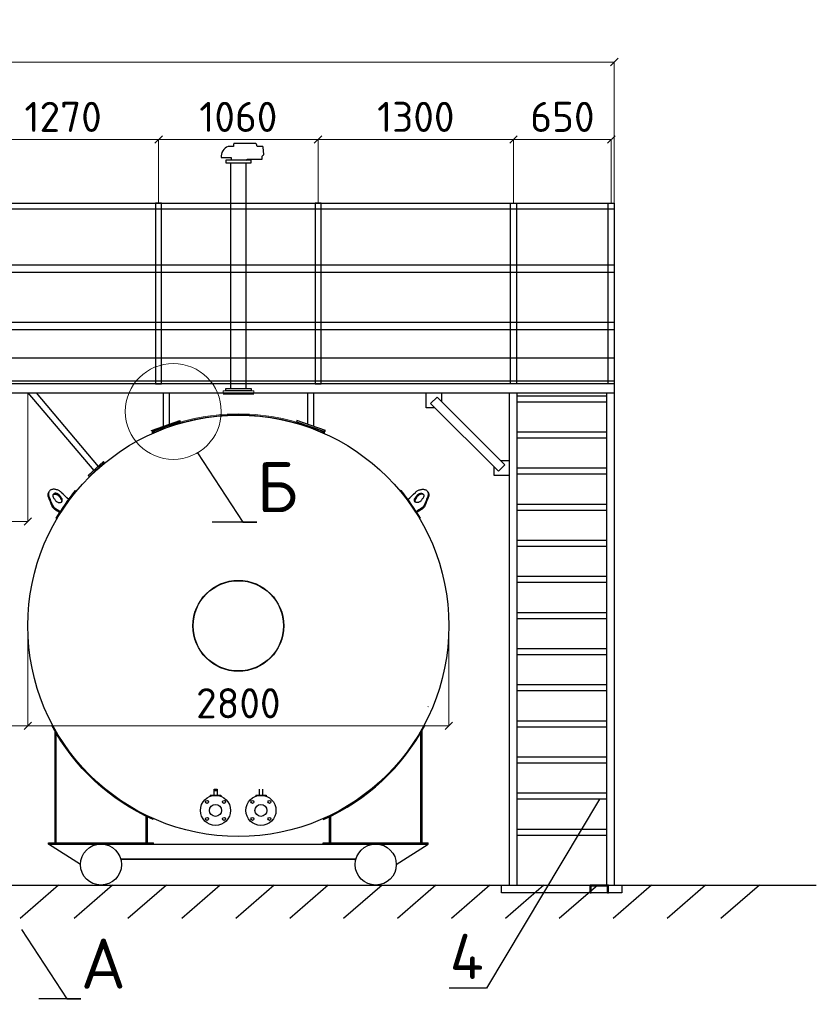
# Model space of a CAD drawing. Header units: millimetres. Extents: x -34827 to 118056, y 11959 to 116489.
# Tile 7 of 105: x -22665 to -17368, y 85179 to 91723. Entities that reach past the tile are written whole.
import ezdxf
from ezdxf import colors
from ezdxf.entities.mleader import LeaderData, LeaderLine
from ezdxf.math import Vec2, Vec3

# ---------------------------------------------------------------- set-up
doc = ezdxf.new("R2010")
doc.units = ezdxf.units.MM
doc.linetypes.add('K5LT32775', pattern=[0])
for name, color, linetype in [('SV-DIM-MECH', 7, 'Continuous'), ('Основные', 7, 'Continuous'), ('Резервуар', 7, 'Continuous')]:
    doc.layers.add(name, color=color, linetype=linetype)
doc.layers.add('Размеры', color=7, linetype='Continuous', lineweight=15)
doc.styles.get("Standard").update_dxf_attribs({"font": 'isocpeur.ttf'})
doc.styles.add('Геннадий 1000', font='isocpeur.ttf', dxfattribs={"height": 300})
doc.dimstyles.new('Размер 1000', dxfattribs={"dimtxt": 300, "dimasz": 50, "dimexe": 0.18, "dimexo": 0.0625, "dimgap": 50, "dimtad": 1, "dimdec": 0, "dimrnd": 1, "dimzin": 0, "dimdsep": 46, "dimtxsty": 'Standard', "dimblk": 'OBLIQUE', "dimcen": -0.09, "dimclrd": 5, "dimclre": 5, "dimclrt": 5, "dimadec": 0, "dimazin": 0, "dimtfac": 1, "dimtdec": 0, "dimtofl": 0, "dimtmove": 0, "dimatfit": 3, "dimldrblk": 'OBLIQUE', "dimfxl": 1, "dimtolj": 1, "dimtzin": 0, "dimlwd": 13, "dimlwe": 13, "dimarcsym": 0})

# ---------------------------------------------------------------- blocks, each defined once
blk = doc.blocks.new('_None')
blk = doc.blocks.new('_Oblique')
at = {"color": 0, "linetype": 'ByBlock', "lineweight": -2}
blk.add_line((-0.5, -0.5), (0.5, 0.5), dxfattribs=at)
blk = doc.blocks.new('*D193')
at = {"layer": 'Defpoints', "color": 0, "transparency": 16777216}
for p in [(-21741.36571291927, 90927.02784306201), (-23011.36571291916, 90502.68382189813), (-21741.36571291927, 90502.68382189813)]:
    blk.add_point(p, dxfattribs=at)
at = {"layer": 'SV-DIM-MECH', "color": 5, "lineweight": 13, "transparency": 16777216}
for p, q in [((-23011.36571291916, 90502.74632189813), (-23011.36571291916, 90927.207843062)), ((-23011.36571291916, 90927.02784306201), (-21741.36571291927, 90927.02784306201)), ((-21741.36571291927, 90502.74632189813), (-21741.36571291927, 90927.207843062))]:
    blk.add_line(p, q, dxfattribs=at)
at = {"layer": 'SV-DIM-MECH', "color": 5, "lineweight": 13, "transparency": 16777216, "xscale": 50, "yscale": 50, "zscale": 50, "rotation": 180}
blk.add_blockref('_Oblique', (-23011.36571291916, 90927.02784306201), dxfattribs=at)
at = {"layer": 'SV-DIM-MECH', "color": 5, "lineweight": 13, "transparency": 16777216, "xscale": 50, "yscale": 50, "zscale": 50}
blk.add_blockref('_Oblique', (-21741.36571291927, 90927.02784306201), dxfattribs=at)
at = {"layer": 'SV-DIM-MECH', "color": 5, "transparency": 16777216, "insert": (-22376.36571291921, 91077.02784306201), "char_height": 200, "attachment_point": 5}
blk.add_mtext('\\A1;1270', dxfattribs=at)
blk = doc.blocks.new('*D194')
at = {"layer": 'Defpoints', "color": 0, "transparency": 16777216}
for p in [(-20681.36571291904, 90927.02784306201), (-21741.36571291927, 90502.68382189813), (-20681.36571291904, 90502.68382189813)]:
    blk.add_point(p, dxfattribs=at)
at = {"layer": 'SV-DIM-MECH', "color": 5, "lineweight": 13, "transparency": 16777216}
for p, q in [((-21741.36571291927, 90502.74632189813), (-21741.36571291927, 90927.207843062)), ((-21741.36571291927, 90927.02784306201), (-20681.36571291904, 90927.02784306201)), ((-20681.36571291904, 90502.74632189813), (-20681.36571291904, 90927.207843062))]:
    blk.add_line(p, q, dxfattribs=at)
at = {"layer": 'SV-DIM-MECH', "color": 5, "lineweight": 13, "transparency": 16777216, "xscale": 50, "yscale": 50, "zscale": 50, "rotation": 180}
blk.add_blockref('_Oblique', (-21741.36571291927, 90927.02784306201), dxfattribs=at)
at = {"layer": 'SV-DIM-MECH', "color": 5, "lineweight": 13, "transparency": 16777216, "xscale": 50, "yscale": 50, "zscale": 50}
blk.add_blockref('_Oblique', (-20681.36571291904, 90927.02784306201), dxfattribs=at)
at = {"layer": 'SV-DIM-MECH', "color": 5, "transparency": 16777216, "insert": (-21211.36571291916, 91077.02784306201), "char_height": 200, "attachment_point": 5}
blk.add_mtext('\\A1;1060', dxfattribs=at)
blk = doc.blocks.new('*D195')
at = {"layer": 'Defpoints', "color": 0, "transparency": 16777216}
for p in [(-18731.36571292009, 90927.02784306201), (-19381.36571291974, 90502.68382189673), (-18731.36571292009, 90502.68382189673)]:
    blk.add_point(p, dxfattribs=at)
at = {"layer": 'SV-DIM-MECH', "color": 5, "lineweight": 13, "transparency": 16777216}
for p, q in [((-19381.36571291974, 90502.74632189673), (-19381.36571291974, 90927.207843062)), ((-19381.36571291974, 90927.02784306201), (-18731.36571292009, 90927.02784306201)), ((-18731.36571292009, 90502.74632189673), (-18731.36571292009, 90927.207843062))]:
    blk.add_line(p, q, dxfattribs=at)
at = {"layer": 'SV-DIM-MECH', "color": 5, "lineweight": 13, "transparency": 16777216, "xscale": 50, "yscale": 50, "zscale": 50, "rotation": 180}
blk.add_blockref('_Oblique', (-19381.36571291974, 90927.02784306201), dxfattribs=at)
at = {"layer": 'SV-DIM-MECH', "color": 5, "lineweight": 13, "transparency": 16777216, "xscale": 50, "yscale": 50, "zscale": 50}
blk.add_blockref('_Oblique', (-18731.36571292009, 90927.02784306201), dxfattribs=at)
at = {"layer": 'SV-DIM-MECH', "color": 5, "transparency": 16777216, "insert": (-19056.36571291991, 91077.02784306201), "char_height": 200, "attachment_point": 5}
blk.add_mtext('\\A1;650', dxfattribs=at)
blk = doc.blocks.new('*D251')
at = {"layer": 'Defpoints', "color": 0, "transparency": 16777216}
for p in [(-23411.36571292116, 87694.69523416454), (-22611.36571292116, 87694.69523416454), (-22611.36571292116, 87030.05130912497)]:
    blk.add_point(p, dxfattribs=at)
at = {"layer": 'SV-DIM-MECH', "color": 5, "lineweight": 13, "transparency": 16777216}
for p, q in [((-23411.36571292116, 87694.63273416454), (-23411.36571292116, 87029.87130912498)), ((-22611.36571292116, 87694.63273416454), (-22611.36571292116, 87029.87130912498)), ((-23411.36571292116, 87030.05130912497), (-22611.36571292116, 87030.05130912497))]:
    blk.add_line(p, q, dxfattribs=at)
at = {"layer": 'SV-DIM-MECH', "color": 5, "lineweight": 13, "transparency": 16777216, "xscale": 50, "yscale": 50, "zscale": 50, "rotation": 180}
blk.add_blockref('_Oblique', (-23411.36571292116, 87030.05130912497), dxfattribs=at)
at = {"layer": 'SV-DIM-MECH', "color": 5, "lineweight": 13, "transparency": 16777216, "xscale": 50, "yscale": 50, "zscale": 50}
blk.add_blockref('_Oblique', (-22611.36571292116, 87030.05130912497), dxfattribs=at)
at = {"layer": 'SV-DIM-MECH', "color": 5, "transparency": 16777216, "insert": (-23011.36571292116, 87180.05130912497), "char_height": 200, "attachment_point": 5}
blk.add_mtext('\\A1;800', dxfattribs=at)
blk = doc.blocks.new('*D252')
at = {"layer": 'Defpoints', "color": 0, "transparency": 16777216}
for p in [(-22611.36571292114, 87694.69523416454), (-19811.36571292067, 87694.69523416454), (-19811.36571292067, 87030.05130912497)]:
    blk.add_point(p, dxfattribs=at)
at = {"layer": 'SV-DIM-MECH', "color": 5, "lineweight": 13, "transparency": 16777216}
for p, q in [((-22611.36571292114, 87694.63273416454), (-22611.36571292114, 87029.87130912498)), ((-19811.36571292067, 87694.63273416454), (-19811.36571292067, 87029.87130912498)), ((-22611.36571292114, 87030.05130912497), (-19811.36571292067, 87030.05130912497))]:
    blk.add_line(p, q, dxfattribs=at)
at = {"layer": 'SV-DIM-MECH', "color": 5, "lineweight": 13, "transparency": 16777216, "xscale": 50, "yscale": 50, "zscale": 50, "rotation": 180}
blk.add_blockref('_Oblique', (-22611.36571292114, 87030.05130912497), dxfattribs=at)
at = {"layer": 'SV-DIM-MECH', "color": 5, "lineweight": 13, "transparency": 16777216, "xscale": 50, "yscale": 50, "zscale": 50}
blk.add_blockref('_Oblique', (-19811.36571292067, 87030.05130912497), dxfattribs=at)
at = {"layer": 'SV-DIM-MECH', "color": 5, "transparency": 16777216, "insert": (-21211.3657129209, 87180.05130912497), "char_height": 200, "attachment_point": 5}
blk.add_mtext('\\A1;2800', dxfattribs=at)
blk = doc.blocks.new('*D253')
at = {"layer": 'Defpoints', "color": 0, "transparency": 16777216}
for p in [(-18711.3657129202, 91441.63584832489), (-18711.3657129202, 90502.68382189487), (-27311.36571292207, 90401.50698843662)]:
    blk.add_point(p, dxfattribs=at)
at = {"layer": 'SV-DIM-MECH', "color": 5, "lineweight": 13, "transparency": 16777216}
for p, q in [((-27311.36571292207, 90401.56948843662), (-27311.36571292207, 91441.81584832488)), ((-27311.36571292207, 91441.63584832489), (-18711.3657129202, 91441.63584832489)), ((-18711.3657129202, 90502.74632189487), (-18711.3657129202, 91441.81584832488))]:
    blk.add_line(p, q, dxfattribs=at)
at = {"layer": 'SV-DIM-MECH', "color": 5, "lineweight": 13, "transparency": 16777216, "xscale": 50, "yscale": 50, "zscale": 50, "rotation": 180}
blk.add_blockref('_Oblique', (-27311.36571292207, 91441.63584832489), dxfattribs=at)
at = {"layer": 'SV-DIM-MECH', "color": 5, "lineweight": 13, "transparency": 16777216, "xscale": 50, "yscale": 50, "zscale": 50}
blk.add_blockref('_Oblique', (-18711.3657129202, 91441.63584832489), dxfattribs=at)
at = {"layer": 'SV-DIM-MECH', "color": 5, "transparency": 16777216, "insert": (-23011.36571292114, 91591.63584832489), "char_height": 200, "attachment_point": 5}
blk.add_mtext('\\A1;8600', dxfattribs=at)
blk = doc.blocks.new('*D92')
at = {"layer": 'Defpoints', "color": 0, "transparency": 16777216}
for p in [(-19381.36571291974, 90927.02784306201), (-20681.36571291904, 90502.68382189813), (-19381.36571291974, 90502.68382189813)]:
    blk.add_point(p, dxfattribs=at)
at = {"layer": 'SV-DIM-MECH', "color": 5, "lineweight": 13, "transparency": 16777216}
for p, q in [((-20681.36571291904, 90502.74632189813), (-20681.36571291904, 90927.207843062)), ((-20681.36571291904, 90927.02784306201), (-19381.36571291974, 90927.02784306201)), ((-19381.36571291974, 90502.74632189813), (-19381.36571291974, 90927.207843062))]:
    blk.add_line(p, q, dxfattribs=at)
at = {"layer": 'SV-DIM-MECH', "color": 5, "lineweight": 13, "transparency": 16777216, "xscale": 50, "yscale": 50, "zscale": 50, "rotation": 180}
blk.add_blockref('_Oblique', (-20681.36571291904, 90927.02784306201), dxfattribs=at)
at = {"layer": 'SV-DIM-MECH', "color": 5, "lineweight": 13, "transparency": 16777216, "xscale": 50, "yscale": 50, "zscale": 50}
blk.add_blockref('_Oblique', (-19381.36571291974, 90927.02784306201), dxfattribs=at)
at = {"layer": 'SV-DIM-MECH', "color": 5, "transparency": 16777216, "insert": (-20031.36571291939, 91077.02784306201), "char_height": 200, "attachment_point": 5}
blk.add_mtext('\\A1;1300', dxfattribs=at)
blk = doc.blocks.new('*D235')
at = {"layer": 'Defpoints', "color": 0, "transparency": 16777216}
for p in [(-23411.36571292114, 89242.68382189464), (-22611.3657129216, 89242.68382189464), (-22611.3657129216, 88387.81261419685)]:
    blk.add_point(p, dxfattribs=at)
at = {"layer": 'SV-DIM-MECH', "color": 5, "lineweight": 13, "transparency": 16777216}
for p, q in [((-23411.36571292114, 89242.62132189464), (-23411.36571292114, 88387.63261419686)), ((-22611.3657129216, 89242.62132189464), (-22611.3657129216, 88387.63261419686)), ((-23411.36571292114, 88387.81261419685), (-22611.3657129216, 88387.81261419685))]:
    blk.add_line(p, q, dxfattribs=at)
at = {"layer": 'SV-DIM-MECH', "color": 5, "lineweight": 13, "transparency": 16777216, "xscale": 50, "yscale": 50, "zscale": 50, "rotation": 180}
blk.add_blockref('_Oblique', (-23411.36571292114, 88387.81261419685), dxfattribs=at)
at = {"layer": 'SV-DIM-MECH', "color": 5, "lineweight": 13, "transparency": 16777216, "xscale": 50, "yscale": 50, "zscale": 50}
blk.add_blockref('_Oblique', (-22611.3657129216, 88387.81261419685), dxfattribs=at)
at = {"layer": 'SV-DIM-MECH', "color": 5, "transparency": 16777216, "insert": (-23011.36571292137, 88512.81261419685), "char_height": 150, "attachment_point": 5}
blk.add_mtext('\\A1;800', dxfattribs=at)

msp = doc.modelspace()

# ---------------------------------------------------------------- linework, layer by layer
at = {"color": 6}
for p, q in [((-21260.1888227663, 89272.21782390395), (-21260.1888227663, 90772.21782390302)), ((-21160.18882276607, 89272.21782390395), (-21160.18882276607, 90772.21782390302))]:
    msp.add_line(p, q, dxfattribs=at)
at = {"lineweight": 30}
for p, q in [((-18711.3657129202, 89302.68382189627), (-18711.3657129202, 85971.68382189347)), ((-22611.3657129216, 89242.68382189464), (-22173.12878284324, 88726.4550047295)), ((-22554.7971704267, 89242.68382189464), (-22143.7388588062, 88753.63362318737)), ((-19411.36571292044, 89242.6838218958), (-19411.36571292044, 85971.68382189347)), ((-19359.36571291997, 89242.6838218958), (-19359.3657129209, 85971.68382189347)), ((-18763.36571292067, 89221.78082426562), (-19359.36571292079, 89221.78082426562)), ((-18763.36571291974, 89242.6838218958), (-18763.36571291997, 85971.68382189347)), ((-18763.36571292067, 89181.78082426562), (-19359.36571292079, 89181.78082426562)), ((-18763.36571292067, 88981.78082426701), (-19359.36571292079, 88981.78082426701)), ((-18763.36571292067, 88941.78082426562), (-19359.36571292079, 88941.78082426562)), ((-22107.86386956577, 88786.80936884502), (-22209.00377208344, 88693.2792590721)), ((-22102.2376944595, 88781.18319373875), (-22203.37759697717, 88687.65308396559)), ((-22102.46587434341, 88780.97218216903), (-22108.09204944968, 88786.5983572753)), ((-18763.36571292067, 88741.78082426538), (-19359.36571292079, 88741.78082426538)), ((-22203.37759697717, 88687.65308396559), (-22209.00377208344, 88693.2792590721)), ((-18763.36571292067, 88701.78082426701), (-19359.36571292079, 88701.78082426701)), ((-18763.36571292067, 88501.78082426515), (-19359.36571292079, 88501.78082426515)), ((-18763.36571292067, 88461.78082426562), (-19359.36571292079, 88461.78082426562)), ((-18763.36571292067, 88261.78082426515), (-19359.36571292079, 88261.78082426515)), ((-18763.36571292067, 88221.78082426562), (-19359.36571292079, 88221.78082426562)), ((-18763.36571292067, 88021.78082426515), (-19359.36571292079, 88021.78082426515)), ((-18763.36571292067, 87981.78082426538), (-19359.36571292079, 87981.78082426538)), ((-18763.36571292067, 87781.78082426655), (-19359.36571292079, 87781.78082426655)), ((-18763.36571292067, 87741.78082426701), (-19359.36571292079, 87741.78082426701)), ((-18763.36571292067, 87541.78082426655), (-19359.36571292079, 87541.78082426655)), ((-18763.36571292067, 87501.78082426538), (-19359.36571292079, 87501.78082426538)), ((-18763.36571292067, 87301.78082426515), (-19359.36571292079, 87301.78082426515)), ((-18763.36571292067, 87261.78082426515), (-19359.36571292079, 87261.78082426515)), ((-18763.36571292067, 87061.78082426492), (-19359.36571292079, 87061.78082426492)), ((-18763.36571292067, 87021.78082426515), (-19359.36571292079, 87021.78082426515)), ((-18763.36571292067, 86821.78082426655), (-19359.36571292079, 86821.78082426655)), ((-18763.36571292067, 86781.78082426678), (-19359.36571292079, 86781.78082426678)), ((-18763.36571292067, 86581.78082426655), (-19359.36571292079, 86581.78082426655)), ((-18763.36571292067, 86541.78082426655), (-19359.36571292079, 86541.78082426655)), ((-18763.36571292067, 86341.78082426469), (-19359.36571292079, 86341.78082426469)), ((-18763.36571292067, 86301.78082426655), (-19359.36571292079, 86301.78082426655))]:
    msp.add_line(p, q, dxfattribs=at)
at = {"color": 6, "linetype": 'K5LT32775'}
msp.add_lwpolyline([(-21162.40813941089, 90788.8844905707), (-21150.57419894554, 90796.2807039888), (-21051.857300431, 90796.2807039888), (-21051.857300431, 90816.34952572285), (-21046.34025669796, 90821.56006746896), (-21043.70838557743, 90824.04572373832, 0.2294751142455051), (-21042.2899402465, 90827.78212968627), (-21046.60564789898, 90876.5208465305, 0.3885762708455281), (-21051.17111789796, 90880.6999173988), (-21051.57696212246, 90880.6999173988), (-21085.92004539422, 90880.6999173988), (-21090.0506376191, 90894.8619469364), (-21090.42494322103, 90896.14528034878, 0.333333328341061), (-21094.82494319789, 90899.44528026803), (-21239.11019343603, 90899.44528026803, 0.414213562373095), (-21243.69352677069, 90894.8619469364), (-21243.69352677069, 90880.6999173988), (-21279.62214134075, 90880.6999173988, 0.3446318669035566), (-21324.68477269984, 90806.0439145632), (-21257.96950612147, 90806.0439145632), (-21257.96950612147, 90788.8844905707)], format="xyb", dxfattribs=at)
at = {"color": 6}
for points in [[(-21293.52215609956, 90772.21782390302), (-21126.85548943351, 90772.21782390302), (-21126.85548943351, 90788.8844905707), (-21293.52215609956, 90788.8844905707)], [(-21293.52215609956, 89272.21782390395), (-21126.85548943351, 89272.21782390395), (-21126.85548943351, 89255.55115723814), (-21293.52215609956, 89255.55115723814)]]:
    msp.add_lwpolyline(points, close=True, dxfattribs=at)
at = {"lineweight": 30}
for points in [[(-27271.3657129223, 90502.68382189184), (-18711.3657129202, 90502.68382189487)], [(-20860.1888227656, 90502.68382189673), (-20760.1888227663, 90502.68382189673)], [(-18711.3657129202, 90462.68382189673), (-27271.3657129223, 90462.68382189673)], [(-20760.1888227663, 90462.68382189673), (-20860.1888227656, 90462.68382189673)], [(-27271.3657129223, 90092.6838218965), (-18711.3657129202, 90092.6838218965)], [(-18711.3657129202, 90042.6838218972), (-27271.3657129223, 90042.6838218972)], [(-20860.1888227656, 90092.6838218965), (-20760.1888227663, 90092.6838218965)], [(-20760.1888227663, 90042.6838218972), (-20860.1888227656, 90042.6838218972)], [(-27271.3657129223, 89712.68382189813), (-18711.3657129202, 89712.68382189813)], [(-20860.1888227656, 89712.68382189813), (-20760.1888227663, 89712.68382189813)], [(-18711.3657129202, 89662.6838218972), (-27271.3657129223, 89662.6838218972)], [(-20760.1888227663, 89662.6838218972), (-20860.1888227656, 89662.6838218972)], [(-18711.3657129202, 89472.68382189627), (-27271.3657129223, 89472.68382189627), (-27271.3657129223, 89322.68382189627), (-18711.3657129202, 89322.68382189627)], [(-18711.3657129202, 89302.6838218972), (-27311.36571292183, 89302.68382189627), (-27311.36571292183, 89242.6838218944), (-18711.3657129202, 89242.68382189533)], [(-22406.43491164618, 85971.68382189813), (-22661.9435773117, 85750.62507565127)], [(-22048.00165199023, 85971.68382189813), (-22303.51031765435, 85750.62507565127)], [(-21689.56839233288, 85971.68382189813), (-21945.07705799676, 85750.62507565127)], [(-21331.13513267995, 85971.68382189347), (-21586.64379834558, 85750.62507564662)], [(-20972.7018730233, 85971.68382189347), (-21228.21053868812, 85750.62507564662)], [(-20614.26861336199, 85971.68382189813), (-20869.7772790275, 85750.62507565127)], [(-20255.83535370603, 85971.68382189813), (-20511.34401937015, 85750.62507565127)], [(-19897.40209404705, 85971.68382189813), (-20152.91075971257, 85750.62507565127)], [(-19538.96883439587, 85971.68382189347), (-19794.4775000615, 85750.62507564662)], [(-19180.53557473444, 85971.68382189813), (-19436.04424040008, 85750.62507565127)], [(-18822.10231507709, 85971.68382189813), (-19077.61098074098, 85750.62507565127)], [(-18463.6690554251, 85971.68382189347), (-18719.17772108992, 85750.62507564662)], [(-18105.23579576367, 85971.68382189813), (-18360.74446142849, 85750.62507565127)], [(-17746.8025361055, 85971.68382189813), (-18002.31120177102, 85750.62507565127)]]:
    msp.add_lwpolyline(points, dxfattribs=at)
for points in [[(-21761.36571291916, 90502.68382189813), (-21761.36571291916, 89302.6838218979), (-21721.36571291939, 89302.6838218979), (-21721.36571291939, 90502.68382189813)], [(-20701.36571291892, 90502.68382189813), (-20701.36571291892, 89302.6838218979), (-20661.36571291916, 89302.6838218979), (-20661.36571291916, 90502.68382189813)], [(-19361.36571291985, 90502.68382189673), (-19361.36571291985, 89302.6838218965), (-19401.36571291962, 89302.6838218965), (-19401.36571291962, 90502.68382189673)], [(-18711.3657129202, 90502.68382189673), (-18711.3657129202, 89302.68382189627), (-18751.36571291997, 89302.68382189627), (-18751.36571291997, 90502.68382189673)]]:
    msp.add_lwpolyline(points, close=True, dxfattribs=at)
msp.add_lwpolyline([(-19461.36571291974, 85919.68382189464), (-19461.36571291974, 85971.68382189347), (-18661.36571292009, 85971.68382189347), (-18661.36571292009, 85919.68382189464)], close=True)
at = {"lineweight": 35}
msp.add_lwpolyline([(-18865.36571292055, 85967.18382189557), (-18755.86571292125, 85967.18382189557), (-18755.86571292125, 85967.18382189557), (-18755.86571292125, 85919.68382189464), (-18751.36571292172, 85919.68382189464), (-18751.36571292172, 85971.68382189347), (-18811.36571292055, 85971.68382189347), (-18871.36571292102, 85971.68382189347), (-18871.36571292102, 85919.68382189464), (-18866.86571292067, 85919.68382189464), (-18866.86571292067, 85967.18382189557), (-18866.86571292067, 85967.18382189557), (-18757.36571292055, 85967.18382189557)], dxfattribs=at)
at = {"layer": 'Размеры', "lineweight": 30}
for points in [[(-19903.79211979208, 89142.6838218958), (-19961.3657129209, 89142.6838218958), (-19961.3657129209, 89242.6838218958), (-19861.3657129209, 89242.6838218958), (-19861.3657129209, 89185.1102287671)], [(-19468.93930604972, 88792.6838218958), (-19411.3657129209, 88792.6838218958), (-19411.3657129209, 88692.6838218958), (-19511.3657129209, 88692.6838218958), (-19511.3657129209, 88750.25741502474)]]:
    msp.add_lwpolyline(points, dxfattribs=at)
msp.add_lwpolyline([(-19932.57891635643, 89171.47061846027), (-19482.57891635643, 88721.47061846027), (-19440.15250948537, 88763.89702533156), (-19890.15250948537, 89213.89702533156)], close=True, dxfattribs=at)
at = {"layer": 'Размеры'}
msp.add_circle((-21644.08762967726, 89119.16300933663), 318.6841159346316, dxfattribs=at)
at = {"layer": 'Резервуар', "color": 6, "linetype": 'K5LT32775', "lineweight": 20}
for p, q in [((-21109.01193260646, 89255.55115723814), (-21311.36571292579, 89255.55115723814)), ((-21311.36571292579, 89240.57255476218), (-21311.36571292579, 89255.55115723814)), ((-21109.01193260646, 89240.57255476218), (-21109.01193260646, 89255.55115723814)), ((-21109.01193260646, 89240.57255476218), (-21311.36571292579, 89240.57255476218)), ((-21311.36571292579, 89234.58111377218), (-21109.01193260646, 89234.58111377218)), ((-21288.20218001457, 89240.57255476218), (-21285.20645952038, 89237.57683426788)), ((-21288.20218001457, 89234.58111377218), (-21285.20645952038, 89237.57683426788)), ((-21285.26015505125, 89237.57683426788), (-21137.47127730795, 89237.57683426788)), ((-21134.47555681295, 89240.57255476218), (-21137.47127730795, 89237.57683426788)), ((-21134.47555681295, 89234.58111377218), (-21137.47127730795, 89237.57683426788)), ((-19948.17027782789, 86244.68382189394), (-19948.17027782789, 86252.67240962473))]:
    msp.add_line(p, q, dxfattribs=at)
at = {"layer": 'Резервуар', "color": 0, "linetype": 'K5LT32775', "lineweight": 20}
for p, q in [((-19948.02168282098, 87156.78252528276), (-19951.62095356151, 87158.51447032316)), ((-19951.38698811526, 87159.00092989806), (-19947.78704890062, 87157.27037474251))]:
    msp.add_line(p, q, dxfattribs=at)
at = {"layer": 'Резервуар', "color": 6, "linetype": 'K5LT32775', "lineweight": 30}
for p, q in [((-22432.62106242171, 87000.41074060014), (-22432.62106242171, 86252.67240962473)), ((-22424.63247469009, 86986.46229545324), (-22424.63247469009, 86252.67240962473)), ((-21825.48839480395, 86429.91160401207), (-21825.48839480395, 86252.67240962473)), ((-21817.49980707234, 86426.06235054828), (-21817.49980707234, 86252.67240962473)), ((-20605.23161876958, 86252.67240962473), (-20605.23161876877, 86426.06235054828)), ((-20597.24303103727, 86252.67240962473), (-20597.24303103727, 86429.91160401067)), ((-22474.56114801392, 86252.67240962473), (-21775.55972148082, 86252.67240962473)), ((-22474.56114801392, 86244.48910006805), (-22474.56114801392, 86252.47768779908)), ((-21775.55972148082, 86244.68382189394), (-21775.55972148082, 86252.67240962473)), ((-20647.17170436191, 86244.68382189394), (-20647.17170436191, 86252.67240962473)), ((-20647.17170436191, 86252.67240962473), (-19948.17027782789, 86252.67240962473))]:
    msp.add_line(p, q, dxfattribs=at)
at = {"layer": 'Резервуар', "color": 6, "lineweight": 30}
for p, q in [((-21373.12421858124, 86568.19252019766), (-21373.12421858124, 86608.19252019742)), ((-21373.12421858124, 86608.19252019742), (-21353.12421858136, 86608.19252019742)), ((-21373.12421858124, 86600.19252019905), (-21353.12421858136, 86600.19252019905)), ((-21353.12421858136, 86608.19252019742), (-21353.12421858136, 86568.19252019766)), ((-21071.03730199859, 86568.19252019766), (-21071.03730199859, 86608.19252019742)), ((-21051.0373019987, 86608.19252019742), (-21051.0373019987, 86568.19252019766))]:
    msp.add_line(p, q, dxfattribs=at)
at = {"layer": 'Резервуар', "color": 6}
for p, q in [((-21398.0885552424, 86568.19252019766), (-21328.18841258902, 86568.19252019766)), ((-21398.0885552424, 86568.19252019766), (-21398.0885552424, 86561.73861787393)), ((-21328.18841258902, 86568.19252019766), (-21328.18841258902, 86561.73861787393)), ((-21096.00163865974, 86568.19252019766), (-21026.10149600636, 86568.19252019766)), ((-21096.00163865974, 86568.19252019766), (-21096.00163865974, 86561.73861787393)), ((-21026.10149600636, 86568.19252019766), (-21026.10149600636, 86561.73861787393))]:
    msp.add_line(p, q, dxfattribs=at)
at = {"layer": 'Резервуар', "lineweight": 30}
msp.add_line((-28499.80032581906, 85971.68382189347), (-17368.26979003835, 85971.68382189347), dxfattribs=at)
for points in [[(-21710.65244615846, 89242.6838218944), (-21710.65244615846, 89020.03255711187)], [(-21670.70950749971, 89242.6838218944), (-21670.70950749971, 89033.95375021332)], [(-20752.02191834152, 89242.6838218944), (-20752.02191834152, 89033.95375021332)], [(-20712.07897968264, 89242.6838218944), (-20712.07897968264, 89020.03255711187)], [(-21786.66767139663, 88985.10056345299), (-21789.82444778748, 88992.43897586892), (-21601.23561238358, 89058.16727936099), (-21599.14732798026, 89050.45646862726), (-21786.66767139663, 88985.10056345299)], [(-20636.06375444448, 88985.10056345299), (-20632.90697805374, 88992.43897586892), (-20821.49581345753, 89058.16727936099), (-20823.58409786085, 89050.45646862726), (-20636.06375444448, 88985.10056345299)]]:
    msp.add_lwpolyline(points, dxfattribs=at)
at = {"layer": 'Резервуар', "color": 6}
for points in [[(-22416.60764017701, 88407.0096989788), (-22422.14189627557, 88410.28052003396, -0.03552760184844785), (-22293.3074191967, 88593.33851338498), (-22288.33037553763, 88589.20466143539)], [(-20006.12379218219, 88407.0096989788), (-20000.58953608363, 88410.28052003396, 0.03552760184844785), (-20129.4240131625, 88593.33851338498), (-20134.40105682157, 88589.20466143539)], [(-21775.65313007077, 86413.45376166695), (-21778.07150471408, 86407.96272678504, -0.1685574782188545), (-22450.3756381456, 87032.81914686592), (-22446.21054529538, 87035.02998575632), (-22450.3756381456, 87032.81914686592)], [(-20647.07829577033, 86413.45376166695), (-20644.65992112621, 86407.96272678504, 0.1685574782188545), (-19972.35578769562, 87032.81914686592), (-19976.52088054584, 87035.02998575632), (-19972.35578769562, 87032.81914686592)]]:
    msp.add_lwpolyline(points, format="xyb", dxfattribs=at)
at = {"layer": 'Резервуар', "color": 6, "linetype": 'K5LT32775', "lineweight": 30}
for points in [[(-19998.09895115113, 86252.67240962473), (-19998.09895115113, 86480.03590091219), (-19998.09895115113, 86986.46229545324)], [(-19990.11036342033, 86252.67240962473), (-19990.11036342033, 86473.35435904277), (-19990.11036342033, 87000.41074060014)]]:
    msp.add_lwpolyline(points, dxfattribs=at)
at = {"layer": 'Резервуар', "color": 6, "lineweight": 30}
for points in [[(-22474.56114801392, 86244.68382189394), (-19948.17027782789, 86244.68382189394)], [(-22261.36571292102, 86108.183821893), (-22261.36571292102, 86108.183821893), (-22474.56114801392, 86244.48910006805)], [(-20161.17136379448, 86108.50279971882), (-20161.17136379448, 86108.50279971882), (-19948.17027782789, 86244.68382189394)], [(-21993.32181041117, 86144.63175341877), (-21993.32181041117, 86144.63175341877), (-20429.21489360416, 86144.6317534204), (-20429.21489360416, 86144.6317534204), (-21993.32181041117, 86144.63175341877)]]:
    msp.add_lwpolyline(points, dxfattribs=at)
for centre, radius in [((-21211.3657129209, 87694.69523416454), 1400.000000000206), ((-21211.3657129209, 87694.69523416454), 300.0000000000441), ((-21363.13848391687, 86468.04500808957), 100.0000000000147), ((-21419.62632948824, 86524.53285366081), 10.00000000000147), ((-21363.13848391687, 86468.04500808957), 40.00000000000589), ((-21306.6506383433, 86524.53285366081), 10.00000000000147), ((-21061.05156733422, 86468.04500808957), 100.0000000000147), ((-21117.53941290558, 86524.53285366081), 10.00000000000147), ((-21061.05156733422, 86468.04500808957), 40.00000000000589), ((-21004.56372176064, 86524.53285366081), 10.00000000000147), ((-21419.62632948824, 86411.55716251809), 10.00000000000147), ((-21306.6506383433, 86411.55716251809), 10.00000000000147), ((-21117.53941290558, 86411.55716251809), 10.00000000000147), ((-21004.56372176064, 86411.55716251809), 10.00000000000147), ((-22124.86571292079, 86108.1838218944), 136.5000000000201), ((-20297.67099109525, 86108.183821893), 136.5000000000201)]:
    msp.add_circle(centre, radius, dxfattribs=at)
at = {"layer": 'Резервуар', "color": 6}
msp.add_circle((-21211.3657129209, 87694.69523416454), 302.0000000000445, dxfattribs=at)
at = {"layer": 'Резервуар', "color": 0, "linetype": 'K5LT32775', "lineweight": 20}
for centre, radius, start, end in [((-21211.3657129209, 87694.69523416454), 1407.988587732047, 90, 114.0667979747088), ((-21211.3657129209, 87688.70379336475), 1407.988587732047, 90, 114.0667979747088), ((-21211.3657129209, 87694.69523416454), 1407.988587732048, 65.93320202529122, 90), ((-21211.3657129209, 87688.70379336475), 1407.988587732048, 65.93320202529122, 90)]:
    msp.add_arc(centre, radius, start, end, dxfattribs=at)
at = {"layer": 'Резервуар', "color": 6}
for points, knots in [([(-22339.08944605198, 88534.42635218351), (-22355.99450243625, 88550.35637130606), (-22372.29372272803, 88565.8381563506), (-22388.59294302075, 88581.31994139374), (-22391.24514289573, 88583.6312285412), (-22396.49462867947, 88588.20594748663), (-22405.35430864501, 88593.65178994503), (-22414.59609501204, 88597.916225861), (-22424.08937006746, 88600.81858611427), (-22433.51076200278, 88602.2872986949), (-22442.56896136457, 88602.26294729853), (-22450.97659478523, 88600.73546412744), (-22458.46253579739, 88597.73064073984), (-22464.765037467, 88593.3240512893), (-22468.66827159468, 88588.77161455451), (-22471.63025708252, 88583.6985918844), (-22473.70618305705, 88577.99730347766), (-22474.50489129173, 88570.22659959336), (-22473.63973011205, 88562.00401797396), (-22471.76041157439, 88556.68887304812), (-22470.79082475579, 88553.94665859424), (-22463.27189293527, 88535.49227647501), (-22455.75296111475, 88517.03789435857), (-22448.23402929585, 88498.58351223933), (-22445.8926861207, 88494.20574328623), (-22441.2062488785, 88485.44319208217), (-22433.23551287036, 88479.50876905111), (-22429.24695509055, 88476.5391826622), (-22417.17246669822, 88468.64154425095), (-22405.097978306, 88460.74390583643), (-22394.80894897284, 88454.01409413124)], [0, 0, 0, 0, 1, 1, 1, 1.105385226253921, 1.208588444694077, 1.310678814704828, 1.410065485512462, 1.505394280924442, 1.595698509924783, 1.680556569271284, 1.760242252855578, 1.835822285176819, 1.909112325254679, 1.937955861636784, 2.011892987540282, 2.088913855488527, 2.170557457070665, 2.257572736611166, 2.257572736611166, 2.257572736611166, 3.257572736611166, 3.257572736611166, 3.257572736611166, 3.404530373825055, 3.551723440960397, 3.551723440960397, 3.551723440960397, 4.551723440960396, 4.551723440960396, 4.551723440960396, 4.551723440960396]), ([(-20083.64198630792, 88534.42635218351), (-20066.73692992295, 88550.35637130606), (-20050.43770963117, 88565.8381563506), (-20034.13848933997, 88581.31994139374), (-20031.48628946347, 88583.6312285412), (-20026.23680367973, 88588.20594748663), (-20017.37712371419, 88593.65178994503), (-20008.13533734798, 88597.916225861), (-19998.64206229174, 88600.81858611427), (-19989.22067035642, 88602.2872986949), (-19980.16247099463, 88602.26294729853), (-19971.75483757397, 88600.73546412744), (-19964.26889656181, 88597.73064073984), (-19957.9663948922, 88593.3240512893), (-19954.06316076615, 88588.77161455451), (-19951.10117527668, 88583.6985918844), (-19949.02524930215, 88577.99730347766), (-19948.22654106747, 88570.22659959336), (-19949.09170224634, 88562.00401797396), (-19950.97102078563, 88556.68887304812), (-19951.94060760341, 88553.94665859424), (-19959.45953942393, 88535.49227647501), (-19966.97847124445, 88517.03789435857), (-19974.49740306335, 88498.58351223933), (-19976.8387462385, 88494.20574328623), (-19981.5251834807, 88485.44319208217), (-19989.49591948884, 88479.50876905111), (-19993.48447727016, 88476.5391826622), (-20005.55896566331, 88468.64154425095), (-20017.63345405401, 88460.74390583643), (-20027.92248338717, 88454.01409413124)], [0, 0, 0, 0, 1, 1, 1, 1.105385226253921, 1.208588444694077, 1.310678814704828, 1.410065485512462, 1.505394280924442, 1.595698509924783, 1.680556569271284, 1.760242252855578, 1.835822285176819, 1.909112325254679, 1.937955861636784, 2.011892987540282, 2.088913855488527, 2.170557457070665, 2.257572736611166, 2.257572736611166, 2.257572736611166, 3.257572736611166, 3.257572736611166, 3.257572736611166, 3.404530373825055, 3.551723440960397, 3.551723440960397, 3.551723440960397, 4.551723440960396, 4.551723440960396, 4.551723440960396, 4.551723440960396]), ([(-22471.73331322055, 88583.05871173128), (-22472.26656924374, 88582.57821872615), (-22473.51943055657, 88581.4493217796), (-22475.41073537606, 88577.70430796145), (-22477.61068649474, 88572.10849967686), (-22478.36568715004, 88564.30062364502), (-22477.5130232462, 88556.08867063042), (-22475.63192283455, 88550.77201026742), (-22474.66141670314, 88548.02901396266), (-22467.14248488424, 88529.57463184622), (-22459.62355306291, 88511.12024972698), (-22452.1046212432, 88492.66586761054), (-22449.76327806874, 88488.28809865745), (-22445.07684082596, 88479.525547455), (-22437.10610481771, 88473.59112442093), (-22433.11754703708, 88470.62153803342), (-22421.04305864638, 88462.72389961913), (-22408.96857025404, 88454.82626120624), (-22398.6408602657, 88448.07114939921)], [0, 0, 0, 0, 0.02137420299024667, 0.05021773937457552, 0.1241548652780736, 0.2011757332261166, 0.2828193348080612, 0.3698346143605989, 0.3698346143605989, 0.3698346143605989, 1.369834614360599, 1.369834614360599, 1.369834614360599, 1.516792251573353, 1.663985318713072, 1.663985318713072, 1.663985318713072, 2.663985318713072, 2.663985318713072, 2.663985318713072, 2.663985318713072]), ([(-19950.99811913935, 88583.05871173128), (-19950.46486311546, 88582.57821872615), (-19949.21200180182, 88581.4493217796), (-19947.32069698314, 88577.70430796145), (-19945.12074586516, 88572.10849967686), (-19944.36574521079, 88564.30062364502), (-19945.218409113, 88556.08867063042), (-19947.09950952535, 88550.77201026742), (-19948.07001565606, 88548.02901396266), (-19955.58894747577, 88529.57463184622), (-19963.10787929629, 88511.12024972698), (-19970.626811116, 88492.66586761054), (-19972.96815429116, 88488.28809865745), (-19977.65459153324, 88479.525547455), (-19985.62532754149, 88473.59112442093), (-19989.61388532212, 88470.62153803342), (-20001.68837371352, 88462.72389961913), (-20013.76286210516, 88454.82626120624), (-20024.09057209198, 88448.07114939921)], [0, 0, 0, 0, 0.02137420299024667, 0.05021773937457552, 0.1241548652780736, 0.2011757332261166, 0.2828193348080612, 0.3698346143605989, 0.3698346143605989, 0.3698346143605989, 1.369834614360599, 1.369834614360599, 1.369834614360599, 1.516792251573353, 1.663985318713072, 1.663985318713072, 1.663985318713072, 2.663985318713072, 2.663985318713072, 2.663985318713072, 2.663985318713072])]:
    msp.add_open_spline(points, degree=3, knots=knots, dxfattribs=at)
for points in [[(-22440.26357427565, 88546.00217761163), (-22443.42819176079, 88551.73001946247), (-22444.98766005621, 88557.53657953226), (-22444.83815855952, 88563.0352897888), (-22442.75024831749, 88568.4849100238), (-22439.19727545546, 88571.9685195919), (-22434.32082395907, 88574.42920013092), (-22428.44554047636, 88575.45741541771), (-22421.96256825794, 88574.98471267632), (-22415.30350704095, 88573.04256179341), (-22408.91167957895, 88569.76026022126), (-22403.21261770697, 88565.35632509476), (-22398.37156800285, 88559.82268225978), (-22386.8393840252, 88543.4052021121), (-22383.67476653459, 88537.67736026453), (-22382.11529822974, 88531.87080019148), (-22382.11529822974, 88526.36802521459), (-22384.11331803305, 88521.54730260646), (-22387.90568282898, 88517.43886009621), (-22392.78213432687, 88514.97817955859), (-22398.65741780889, 88513.94996426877), (-22405.14039002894, 88514.4226670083), (-22411.79945124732, 88516.36481789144), (-22418.19127871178, 88519.6471194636), (-22423.89034058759, 88524.0510545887), (-22428.73139036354, 88529.58469752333), (-22440.26357427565, 88546.00217761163)], [(-22444.43434343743, 88564.7951691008), (-22439.80682598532, 88567.90463752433), (-22434.19836537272, 88569.38319304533), (-22427.8569075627, 88569.37125460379), (-22421.20463106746, 88567.86961699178), (-22414.68440694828, 88564.97825077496), (-22408.73031496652, 88560.88964681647), (-22403.73874499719, 88555.87600131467), (-22390.70997597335, 88537.48755748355), (-22387.54535848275, 88531.75971563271), (-22385.98589017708, 88525.95315556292), (-22386.13539166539, 88520.45444530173), (-22386.55983709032, 88518.85150798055)], [(-19982.46785808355, 88546.00217761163), (-19979.30324060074, 88551.73001946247), (-19977.74377230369, 88557.53657953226), (-19977.89327379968, 88563.0352897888), (-19979.98118404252, 88568.4849100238), (-19983.53415690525, 88571.9685195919), (-19988.41060840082, 88574.42920013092), (-19994.28589188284, 88575.45741541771), (-20000.76886410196, 88574.98471267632), (-20007.42792531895, 88573.04256179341), (-20013.81975278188, 88569.76026022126), (-20019.51881465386, 88565.35632509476), (-20024.35986435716, 88559.82268225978), (-20035.89204833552, 88543.4052021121), (-20039.05666582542, 88537.67736026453), (-20040.61613413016, 88531.87080019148), (-20040.61613413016, 88526.36802521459), (-20038.61811432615, 88521.54730260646), (-20034.82574953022, 88517.43886009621), (-20029.94929803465, 88514.97817955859), (-20024.07401454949, 88513.94996426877), (-20017.59104233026, 88514.4226670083), (-20010.93198111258, 88516.36481789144), (-20004.54015364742, 88519.6471194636), (-19998.84109177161, 88524.0510545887), (-19994.00004199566, 88529.58469752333), (-19982.46785808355, 88546.00217761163)], [(-19978.29708892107, 88564.7951691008), (-19982.92460637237, 88567.90463752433), (-19988.53306698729, 88569.38319304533), (-19994.87452479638, 88569.37125460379), (-20001.52680129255, 88567.86961699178), (-20008.04702541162, 88564.97825077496), (-20014.00111739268, 88560.88964681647), (-20018.99268736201, 88555.87600131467), (-20032.02145638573, 88537.48755748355), (-20035.18607387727, 88531.75971563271), (-20036.74554218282, 88525.95315556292), (-20036.59604069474, 88520.45444530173), (-20036.1715952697, 88518.85150798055)]]:
    msp.add_spline(points, degree=3, dxfattribs=at)

# ---------------------------------------------------------------- dimensions: what is measured, and where the dimension line sits
at = {"layer": 'SV-DIM-MECH'}
for base, p1, p2, picture, middle in [((-18711.3657129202, 91441.63584832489), (-27311.36571292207, 90401.50698843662), (-18711.3657129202, 90502.68382189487), '*D253', (-23011.36571292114, 91591.63584832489)), ((-21741.36571291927, 90927.02784306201), (-23011.36571291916, 90502.68382189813), (-21741.36571291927, 90502.68382189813), '*D193', (-22376.36571291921, 91077.02784306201)), ((-20681.36571291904, 90927.02784306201), (-21741.36571291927, 90502.68382189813), (-20681.36571291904, 90502.68382189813), '*D194', (-21211.36571291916, 91077.02784306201)), ((-19381.36571291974, 90927.02784306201), (-20681.36571291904, 90502.68382189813), (-19381.36571291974, 90502.68382189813), '*D92', (-20031.36571291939, 91077.02784306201)), ((-18731.36571292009, 90927.02784306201), (-19381.36571291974, 90502.68382189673), (-18731.36571292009, 90502.68382189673), '*D195', (-19056.36571291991, 91077.02784306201)), ((-22611.36571292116, 87030.05130912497), (-23411.36571292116, 87694.69523416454), (-22611.36571292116, 87694.69523416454), '*D251', (-23011.36571292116, 87180.05130912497)), ((-19811.36571292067, 87030.05130912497), (-22611.36571292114, 87694.69523416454), (-19811.36571292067, 87694.69523416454), '*D252', (-21211.3657129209, 87180.05130912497))]:
    dim = msp.add_linear_dim(base=base, p1=p1, p2=p2, dimstyle='Размер 1000', override={"dimtxt": 200}, dxfattribs=at)
    dim.commit()
    dim.dimension.update_dxf_attribs({"geometry": picture, "text_midpoint": middle})
dim = msp.add_aligned_dim(p1=(-23411.36571292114, 89242.68382189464), p2=(-22611.3657129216, 89242.68382189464), distance=-854.8712076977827, dimstyle='Размер 1000', override={"dimtxt": 150}, dxfattribs=at)
dim.commit()
dim.dimension.update_dxf_attribs({"geometry": '*D235', "text_midpoint": (-23011.36571292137, 88512.81261419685)})

# ---------------------------------------------------------------- leaders
at = {"layer": 'Основные'}
ml = msp.add_multileader_mtext('Standard', dxfattribs=at)
ml.set_content('4', color=256, style='Геннадий 1000')
ml.set_leader_properties(color=5)
ml.set_arrow_properties(name='NONE')
ml.build(insert=Vec2(0, 0))
ml.multileader.update_dxf_attribs({"text_left_attachment_type": 5, "text_right_attachment_type": 5, "dogleg_length": 0.5655466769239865, "arrow_head_size": 100})
ctx = ml.context
ctx.base_point, ctx.char_height, ctx.arrow_head_size, ctx.landing_gap_size, ctx.plane_origin = Vec3(-19759.99294039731, 85287.30797166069), 300, 100, 0, Vec3(-13835.66929017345, 85170.30135041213)
ctx.left_attachment, ctx.right_attachment, ctx.text_align_type = 5, 5, 2
notes = []
notes.append((ctx, [(0, (1, 1, 0), (-19561.14138449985, 85287.30797166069), (-1, 0), 18.85155589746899, [(1, [(-18810.55626690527, 86542.15947994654)], 0, [])])]))
ctx.mtext.insert, ctx.mtext.width, ctx.mtext.alignment, ctx.mtext.flow_direction = Vec3(-19579.99294039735, 85647.30797166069), 6031.177721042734, 3, 5
at = {"layer": 'Размеры'}
ml = msp.add_multileader_mtext('Standard', dxfattribs=at)
ml.set_content('Б', color=256, style='Геннадий 1000')
ml.set_leader_properties(color=5)
ml.set_arrow_properties(name='NONE')
ml.build(insert=Vec2(0, 0))
ml.multileader.update_dxf_attribs({"text_left_attachment_type": 6, "text_right_attachment_type": 6, "arrow_head_size": 100})
ctx = ml.context
ctx.base_point, ctx.char_height, ctx.arrow_head_size, ctx.landing_gap_size, ctx.plane_origin = Vec3(-21088.32779952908, 88383.44092187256), 333.3333333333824, 100, 0, Vec3(-21540.73633218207, 89263.7399445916)
ctx.left_attachment, ctx.right_attachment = 6, 6
notes.append((ctx, [(1, (1, 1, 0), (-21181.16704939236, 88383.44092187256), (1, 0), 92.83924986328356, [(0, [(-21482.95884702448, 88844.21377556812)], 0, [])])]))
ctx.mtext.insert, ctx.mtext.flow_direction = Vec3(-21088.32779952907, 88783.44092187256), 5
ml = msp.add_multileader_mtext('Standard', dxfattribs=at)
ml.set_content('А', color=256, style='Геннадий 1000')
ml.set_leader_properties(color=5)
ml.set_arrow_properties(name='NONE')
ml.build(insert=Vec2(0, 0))
ml.multileader.update_dxf_attribs({"text_left_attachment_type": 6, "text_right_attachment_type": 6, "arrow_head_size": 100})
ctx = ml.context
ctx.base_point, ctx.char_height, ctx.arrow_head_size, ctx.landing_gap_size, ctx.plane_origin = Vec3(-22258.98400495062, 85216.80595771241), 333.3333333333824, 100, 0, Vec3(-22711.39253760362, 86097.1049804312)
ctx.left_attachment, ctx.right_attachment = 6, 6
notes.append((ctx, [(1, (1, 1, 0), (-22351.82325481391, 85216.80595771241), (1, 0), 92.83924986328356, [(0, [(-22653.61505244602, 85677.57881140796)], 0, [])])]))
ctx.mtext.insert, ctx.mtext.flow_direction = Vec3(-22258.98400495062, 85616.80595771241), 5
for ctx, leaders in notes:
    for number, flags, end, landing, length, lines in leaders:
        leader = LeaderData()
        leader.index, (leader.has_last_leader_line, leader.has_dogleg_vector, leader.attachment_direction) = number, flags
        leader.last_leader_point, leader.dogleg_vector, leader.dogleg_length = Vec3(end), Vec3(landing), length
        for number, points, colour, breaks in lines:
            line = LeaderLine()
            line.index, line.vertices, line.color, line.breaks = number, Vec3.list(points), colors.encode_raw_color(colour), breaks
            leader.lines.append(line)
        ctx.leaders.append(leader)

doc.saveas('drawing.dxf')
